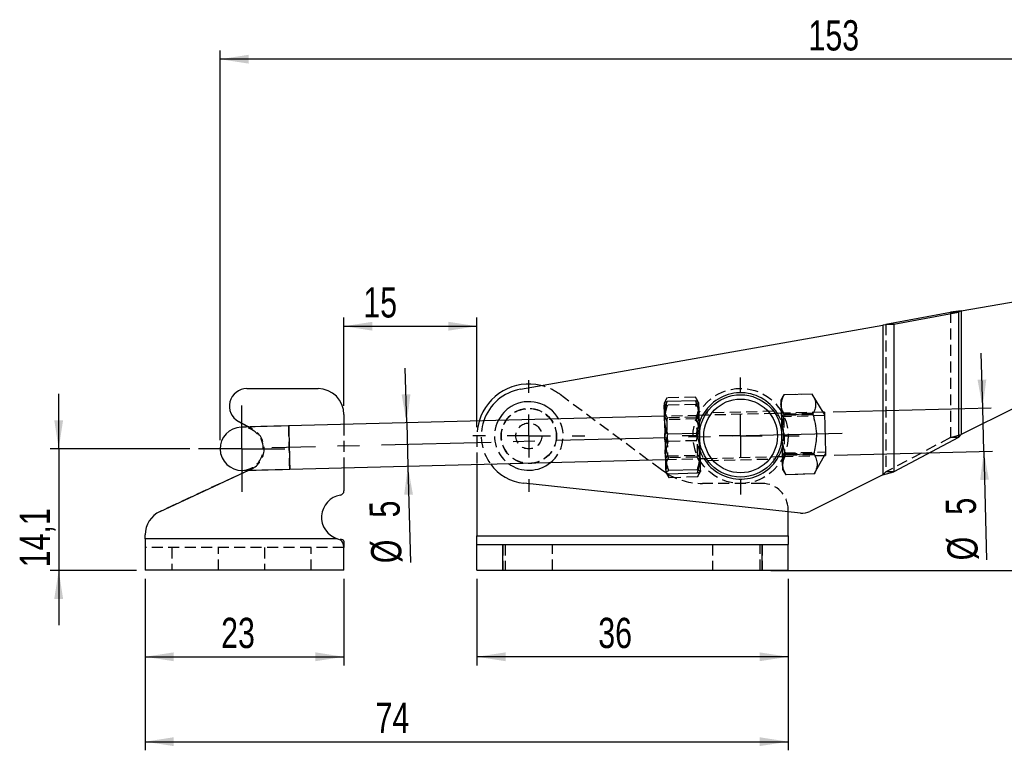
# Model space of a CAD drawing. Extents: x 33 to 403, y 99 to 261.
# Tile 4 of 21: x 41 to 155, y 176 to 261. Entities that reach past the tile are written whole.
import ezdxf

# ---------------------------------------------------------------- set-up
doc = ezdxf.new("R2010")
doc.units = 0
doc.linetypes.add('CENTERX2', pattern=[20.32, 12.7, -2.54, 2.54, -2.54])
doc.linetypes.add('HIDDEN', pattern=[1.905, 1.27, -0.635])
doc.layers.get('0').update_dxf_attribs({"linetype": 'CONTINUOUS'})
doc.styles.add('SLDTEXTSTYLE0', font='TXT', dxfattribs={"width": 0.75})
doc.dimstyles.new('SLDDIMSTYLE0', dxfattribs={"dimtxt": 3.5, "dimasz": 3.302, "dimexe": 0, "dimexo": 0.0625, "dimgap": 0.875, "dimtad": 1, "dimdec": 1, "dimrnd": 1e-09, "dimzin": 12, "dimtxsty": 'SLDTEXTSTYLE0', "dimsah": 1, "dimcen": 0.09, "dimazin": 3, "dimtfac": 1, "dimtdec": 1, "dimtmove": 0, "dimatfit": 3, "dimtolj": 1, "dimtzin": 12})
doc.dimstyles.new('SLDDIMSTYLE1', dxfattribs={"dimtxt": 3.5, "dimasz": 3.302, "dimexe": 0, "dimexo": 0.0625, "dimgap": 0.875, "dimtad": 1, "dimdec": 0, "dimrnd": 1e-09, "dimzin": 12, "dimtxsty": 'SLDTEXTSTYLE0', "dimsah": 1, "dimcen": 0.09, "dimazin": 3, "dimtfac": 1, "dimtofl": 0, "dimtmove": 0, "dimatfit": 3, "dimtolj": 1, "dimtzin": 12})
doc.dimstyles.new('SLDDIMSTYLE2', dxfattribs={"dimtxt": 3.5, "dimasz": 3.302, "dimexe": 0, "dimexo": 0.0625, "dimgap": 0.875, "dimtad": 1, "dimdec": 3, "dimrnd": 1e-09, "dimzin": 12, "dimtxsty": 'SLDTEXTSTYLE0', "dimsah": 1, "dimcen": 0.09, "dimazin": 3, "dimtfac": 1, "dimtdec": 3, "dimtofl": 0, "dimtmove": 0, "dimatfit": 3, "dimtolj": 1, "dimtzin": 12})
doc.dimstyles.new('SLDDIMSTYLE3', dxfattribs={"dimtxt": 3.5, "dimasz": 3.302, "dimexe": 0, "dimexo": 0.0625, "dimgap": 0.875, "dimtad": 1, "dimdec": 3, "dimrnd": 1e-09, "dimzin": 12, "dimtxsty": 'SLDTEXTSTYLE0', "dimsah": 1, "dimcen": 0.09, "dimazin": 3, "dimtfac": 1, "dimtdec": 3, "dimtmove": 0, "dimatfit": 3, "dimtolj": 1, "dimtzin": 12})
doc.dimstyles.new('SLDDIMSTYLE4', dxfattribs={"dimtxt": 3.5, "dimasz": 3.302, "dimexe": 0, "dimexo": 0.0625, "dimgap": 0.875, "dimtad": 1, "dimdec": 0, "dimrnd": 1e-09, "dimzin": 12, "dimtxsty": 'SLDTEXTSTYLE0', "dimsah": 1, "dimcen": 0.09, "dimazin": 3, "dimtfac": 1, "dimtdec": 0, "dimtofl": 0, "dimtmove": 0, "dimatfit": 3, "dimtolj": 1, "dimtzin": 12})

# ---------------------------------------------------------------- blocks, each defined once
blk = doc.blocks.new('_D')
at = {"color": 179, "linetype": 'CONTINUOUS'}
for p, q in [((45.87, 211.09), (45.87, 217.44)), ((61.04, 211.09), (44.87, 211.09)), ((45.87, 211.09), (45.87, 197.02)), ((54.87, 197.02), (44.87, 197.02)), ((45.87, 197.02), (45.87, 190.67))]:
    blk.add_line(p, q, dxfattribs=at)
for points in [[(45.87, 211.09), (46.38, 214.39), (45.36, 214.39)], [(45.87, 197.02), (45.36, 193.72), (46.38, 193.72)]]:
    blk.add_solid(points, dxfattribs=at)
at = {"color": 179, "linetype": 'CONTINUOUS', "insert": (41.36, 197.37, 0.1), "char_height": 3.5, "attachment_point": 1, "rotation": 90, "style": 'SLDTEXTSTYLE0'}
blk.add_mtext('14,1', dxfattribs=at)
blk = doc.blocks.new('_D_1')
at = {"color": 179, "linetype": 'CONTINUOUS'}
for p, q in [((195.55, 234.01), (232.02, 234.01)), ((231.02, 234.01), (231.02, 197.02)), ((128.26, 197.02), (232.02, 197.02))]:
    blk.add_line(p, q, dxfattribs=at)
for points in [[(231.02, 234.01), (230.51, 230.7), (231.53, 230.7)], [(231.02, 197.02), (231.53, 200.32), (230.51, 200.32)]]:
    blk.add_solid(points, dxfattribs=at)
at = {"color": 179, "linetype": 'CONTINUOUS', "insert": (226.51, 209.43, 0.1), "char_height": 3.5, "attachment_point": 1, "rotation": 90, "style": 'SLDTEXTSTYLE0'}
blk.add_mtext('37', dxfattribs=at)
blk = doc.blocks.new('_D_2')
at = {"color": 179, "linetype": 'CONTINUOUS'}
for p, q in [((64.54, 212.09), (64.54, 257.15)), ((217.33, 222.58), (217.33, 257.15)), ((217.33, 256.15), (64.54, 256.15))]:
    blk.add_line(p, q, dxfattribs=at)
for points in [[(64.54, 256.15), (67.84, 255.64), (67.84, 256.66)], [(217.33, 256.15), (214.03, 256.66), (214.03, 255.64)]]:
    blk.add_solid(points, dxfattribs=at)
at = {"color": 179, "linetype": 'CONTINUOUS', "insert": (132.61, 260.66, 0.1), "char_height": 3.5, "attachment_point": 1, "style": 'SLDTEXTSTYLE0'}
blk.add_mtext('153', dxfattribs=at)
blk = doc.blocks.new('_D_3')
at = {"color": 179, "linetype": 'CONTINUOUS'}
for p, q in [((94.26, 196.02), (94.26, 186.02)), ((130.26, 196.02), (130.26, 186.02)), ((130.26, 187.02), (94.26, 187.02))]:
    blk.add_line(p, q, dxfattribs=at)
for points in [[(94.26, 187.02), (97.56, 186.51), (97.56, 187.53)], [(130.26, 187.02), (126.96, 187.53), (126.96, 186.51)]]:
    blk.add_solid(points, dxfattribs=at)
at = {"color": 179, "linetype": 'CONTINUOUS', "insert": (108.29, 191.53, 0.1), "char_height": 3.5, "attachment_point": 1, "style": 'SLDTEXTSTYLE0'}
blk.add_mtext('36', dxfattribs=at)
blk = doc.blocks.new('_D_4')
at = {"color": 179, "linetype": 'CONTINUOUS'}
for p, q in [((55.87, 196.02), (55.87, 186.02)), ((78.87, 196.02), (78.87, 186.02)), ((55.87, 187.02), (78.87, 187.02))]:
    blk.add_line(p, q, dxfattribs=at)
for points in [[(55.87, 187.02), (59.17, 186.51), (59.17, 187.53)], [(78.87, 187.02), (75.57, 187.53), (75.57, 186.51)]]:
    blk.add_solid(points, dxfattribs=at)
at = {"color": 179, "linetype": 'CONTINUOUS', "insert": (64.66, 191.53, 0.1), "char_height": 3.5, "attachment_point": 1, "style": 'SLDTEXTSTYLE0'}
blk.add_mtext('23', dxfattribs=at)
blk = doc.blocks.new('_D_5')
at = {"color": 179, "linetype": 'CONTINUOUS'}
for p, q in [((55.87, 196.02), (55.87, 176.2)), ((130.26, 196.02), (130.26, 176.2)), ((55.87, 177.2), (130.26, 177.2))]:
    blk.add_line(p, q, dxfattribs=at)
for points in [[(55.87, 177.2), (59.17, 176.69), (59.17, 177.71)], [(130.26, 177.2), (126.96, 177.71), (126.96, 176.69)]]:
    blk.add_solid(points, dxfattribs=at)
at = {"color": 179, "linetype": 'CONTINUOUS', "insert": (82.53, 181.71, 0.1), "char_height": 3.5, "attachment_point": 1, "style": 'SLDTEXTSTYLE0'}
blk.add_mtext('74', dxfattribs=at)
blk = doc.blocks.new('_D_6')
at = {"color": 179, "linetype": 'CONTINUOUS'}
for p, q in [((152.76, 215.79), (152.6, 222.13)), ((135.45, 215.34), (153.76, 215.81)), ((152.89, 210.79), (152.76, 215.79)), ((135.58, 210.34), (153.89, 210.81)), ((152.89, 210.79), (153.21, 198.25))]:
    blk.add_line(p, q, dxfattribs=at)
for points in [[(152.76, 215.79), (153.18, 219.1), (152.17, 219.07)], [(152.89, 210.79), (152.47, 207.47), (153.48, 207.5)]]:
    blk.add_solid(points, dxfattribs=at)
at = {"color": 179, "linetype": 'CONTINUOUS', "char_height": 3.5, "attachment_point": 1, "rotation": 91.4707, "style": 'SLDTEXTSTYLE0'}
for s, insert in [('5', (148.51, 203.41, 0.1)), ('%%c', (148.7, 198.13, 0.1))]:
    blk.add_mtext(s, dxfattribs=dict(at, insert=insert))
blk = doc.blocks.new('_D_7')
at = {"color": 179, "linetype": 'CONTINUOUS'}
for p, q in [((78.87, 216.04), (78.87, 226.26)), ((94.26, 213.57), (94.26, 226.26)), ((78.87, 225.26), (94.26, 225.26))]:
    blk.add_line(p, q, dxfattribs=at)
for points in [[(78.87, 225.26), (82.17, 224.75), (82.17, 225.77)], [(94.26, 225.26), (90.96, 225.77), (90.96, 224.75)]]:
    blk.add_solid(points, dxfattribs=at)
at = {"color": 179, "linetype": 'CONTINUOUS', "insert": (81.11, 229.77, 0.1), "char_height": 3.5, "attachment_point": 1, "style": 'SLDTEXTSTYLE0'}
blk.add_mtext('15', dxfattribs=at)
blk = doc.blocks.new('_D_8')
at = {"color": 179, "linetype": 'CONTINUOUS'}
for p, q in [((86.13, 214.08), (85.97, 220.42)), ((86.13, 214.08), (86.26, 209.08)), ((86.26, 209.08), (86.55, 197.92))]:
    blk.add_line(p, q, dxfattribs=at)
for points in [[(86.13, 214.08), (86.56, 217.39), (85.54, 217.36)], [(86.26, 209.08), (85.84, 205.76), (86.85, 205.79)]]:
    blk.add_solid(points, dxfattribs=at)
at = {"color": 179, "linetype": 'CONTINUOUS', "char_height": 3.5, "attachment_point": 1, "rotation": 91.4707, "style": 'SLDTEXTSTYLE0'}
for s, insert in [('5', (81.85, 203.08, 0.1)), ('%%c', (82.04, 197.8, 0.1))]:
    blk.add_mtext(s, dxfattribs=dict(at, insert=insert))
blk = doc.blocks.new('SW_CENTERMARKSYMBOL_0')
at = {"color": 0, "linetype": 'CONTINUOUS'}
for p, q in [((0, 5), (0, 6.7625)), ((0, 0), (0, 2.5)), ((-5, 0), (-6.7625, 0)), ((0, 0), (-2.5, 0)), ((0, 0), (0, -2.5)), ((0, 0), (2.5, 0)), ((5, 0), (6.7625, 0)), ((0, -5), (0, -6.7625))]:
    blk.add_line(p, q, dxfattribs=at)
blk = doc.blocks.new('SW_CENTERMARKSYMBOL_1')
at = {"color": 0, "linetype": 'CONTINUOUS'}
for p, q in [((0, 5), (0, 6.46875)), ((0, 0), (0, 2.5)), ((-5, 0), (-6.46875, 0)), ((0, 0), (-2.5, 0)), ((0, 0), (0, -2.5)), ((0, 0), (2.5, 0)), ((5, 0), (6.46875, 0)), ((0, -5), (0, -6.46875))]:
    blk.add_line(p, q, dxfattribs=at)
blk = doc.blocks.new('SW_CENTERMARKSYMBOL_2')
at = {"color": 0, "linetype": 'CONTINUOUS'}
for p, q in [((0, 2.5), (0, 5)), ((0, 0), (0, 2.5)), ((-2.5, 0), (-5, 0)), ((0, 0), (-2.5, 0)), ((0, 0), (0, -2.5)), ((0, 0), (2.5, 0)), ((2.5, 0), (5, 0)), ((0, -2.5), (0, -5))]:
    blk.add_line(p, q, dxfattribs=at)

msp = doc.modelspace()

# ---------------------------------------------------------------- linework, layer by layer
at = {"color": 7, "linetype": 'CONTINUOUS'}
for p, q in [((150.291, 227.0316), (156.9721, 228.2097)), ((141.5707, 225.5027), (149.0426, 226.9048)), ((142.477, 225.5027), (149.949, 226.9048)), ((150.291, 227.0316), (149.0426, 226.9048)), ((150.291, 227.0316), (149.0426, 226.9048)), ((149.0426, 226.9048), (149.949, 226.9048)), ((150.291, 227.0316), (149.949, 226.9048)), ((149.949, 226.9048), (149.949, 212.3777)), ((150.291, 227.0316), (150.291, 212.7362)), ((99.3037, 217.9835), (141.2286, 225.376)), ((142.477, 225.5027), (141.2286, 225.376)), ((141.2286, 225.376), (141.2286, 208.0547)), ((141.5707, 225.5027), (142.477, 225.5027)), ((142.477, 225.5027), (142.477, 208.4132)), ((67.6406, 218.0375), (75.8729, 218.0375)), ((119.5331, 216.6254), (116.2487, 216.541)), ((129.7583, 217.3157), (129.417, 216.6879)), ((133.0427, 217.4), (129.7583, 217.3157)), ((134.3199, 215.3133), (133.0427, 217.4)), ((134.4539, 215.3167), (134.3199, 215.3133)), ((156.6363, 215.8998), (150.291, 212.7362)), ((67.8447, 213.6066), (66.6771, 214.2399)), ((115.935, 214.8413), (72.4743, 213.7255)), ((78.8729, 215.0375), (78.8729, 213.8898)), ((120.6424, 214.9622), (119.9337, 214.944)), ((129.4555, 215.1884), (128.7468, 215.1702)), ((133.1019, 215.0914), (129.8176, 215.007)), ((119.63, 212.85), (116.3456, 212.7657)), ((149.949, 212.3777), (142.477, 208.4132)), ((149.949, 212.3777), (150.291, 212.7362)), ((72.6026, 208.7271), (116.0633, 209.8429)), ((120.062, 209.9456), (120.7707, 209.9638)), ((128.8751, 210.1719), (129.5838, 210.1901)), ((133.2205, 210.4741), (129.9361, 210.3898)), ((133.2798, 208.1655), (134.4483, 210.315)), ((134.4483, 210.315), (134.5822, 210.3184)), ((57.6092, 203.8382), (67.8742, 208.6058)), ((78.8729, 208.8881), (78.8729, 206.2155)), ((94.2588, 209.2831), (94.2588, 201.0229)), ((119.7376, 208.6603), (116.4532, 208.576)), ((129.6223, 208.6906), (129.9954, 208.0811)), ((119.7482, 208.2459), (116.4639, 208.1615)), ((133.2798, 208.1655), (129.9954, 208.0811)), ((141.2286, 208.0547), (132.7841, 203.8444)), ((141.2286, 208.0547), (142.477, 208.4132)), ((131.6772, 203.6458), (99.6689, 207.0987)), ((130.2588, 201.0229), (130.2588, 203.7988)), ((55.8729, 200.6729), (55.8729, 201.1174)), ((55.8729, 200.6729), (55.8729, 197.0229)), ((78.1025, 200.6729), (55.8729, 200.6729)), ((78.4535, 200.5264), (78.1025, 200.6729)), ((78.4535, 200.6327), (78.4535, 200.5264)), ((94.2588, 200.0229), (94.2588, 201.0229)), ((94.2588, 201.0229), (130.2588, 201.0229)), ((130.2588, 201.0229), (130.2588, 200.0229)), ((78.8729, 200.3968), (78.8729, 199.6653)), ((78.8729, 197.0229), (78.8729, 199.6653)), ((94.2588, 197.0229), (94.2588, 200.0229)), ((94.2588, 200.0229), (97.2588, 200.0229)), ((97.2588, 197.0229), (97.2588, 200.0229)), ((97.2588, 200.0229), (127.2588, 200.0229)), ((127.2588, 197.0229), (127.2588, 200.0229)), ((127.2588, 200.0229), (130.2588, 200.0229)), ((130.2588, 197.0229), (130.2588, 200.0229)), ((78.8729, 197.0229), (55.8729, 197.0229)), ((94.2588, 197.0229), (97.2588, 197.0229)), ((97.2588, 197.0229), (127.2588, 197.0229)), ((127.2588, 197.0229), (130.2588, 197.0229))]:
    msp.add_line(p, q, dxfattribs=at)
at = {"color": 7, "linetype": 'HIDDEN'}
for p, q in [((149.0426, 226.9048), (149.0426, 212.3777)), ((149.949, 226.9048), (149.949, 212.3777)), ((150.291, 227.0316), (150.291, 212.7362)), ((141.2286, 225.376), (141.2286, 208.0547)), ((141.5707, 225.5027), (141.5707, 208.4132)), ((142.477, 225.5027), (142.477, 208.4132)), ((115.5956, 208.6457), (103.8374, 217.383)), ((116.2377, 216.9686), (115.8965, 216.3408)), ((119.5221, 217.0529), (116.2377, 216.9686)), ((119.8952, 216.4435), (119.5221, 217.0529)), ((133.0427, 217.3989), (129.7583, 217.3146)), ((119.5437, 216.2109), (116.2594, 216.1266)), ((128.5836, 215.4161), (120.8011, 215.2163)), ((134.3199, 215.3133), (129.4555, 215.1884)), ((134.4598, 215.0848), (134.3199, 215.3133)), ((66.6771, 214.2399), (68.2799, 213.3706)), ((119.9337, 214.944), (115.935, 214.8413)), ((116.2051, 214.4481), (115.9357, 214.8126)), ((119.684, 214.5374), (116.2051, 214.4481)), ((119.5814, 214.7443), (116.297, 214.6599)), ((119.9344, 214.9152), (119.684, 214.5374)), ((128.7468, 215.1702), (120.6424, 214.9622)), ((129.7257, 214.7952), (129.4563, 215.1597)), ((134.4641, 214.9169), (129.7257, 214.7952)), ((133.0997, 215.1783), (129.8153, 215.0939)), ((133.1042, 215.0034), (129.8198, 214.9191)), ((68.2799, 213.3706), (67.8447, 213.6066)), ((78.8729, 213.8898), (78.8729, 208.8881)), ((94.2588, 212.567), (94.2588, 209.2831)), ((119.6513, 212.0212), (116.3669, 211.9369)), ((149.0426, 212.3777), (141.5707, 208.4132)), ((149.0426, 212.3777), (150.291, 212.7362)), ((149.0426, 212.3777), (150.291, 212.7362)), ((149.949, 212.3777), (149.0426, 212.3777)), ((116.0626, 209.8717), (116.3129, 210.2495)), ((116.0633, 209.8429), (120.062, 209.9456)), ((116.3129, 210.2495), (119.7918, 210.3388)), ((119.6999, 210.127), (116.4156, 210.0426)), ((119.7918, 210.3388), (120.0612, 209.9743)), ((120.7707, 209.9638), (128.8751, 210.1719)), ((120.9384, 209.718), (128.7185, 209.9178)), ((129.5831, 210.2188), (129.8335, 210.5966)), ((129.5838, 210.1901), (134.4483, 210.315)), ((129.8335, 210.5966), (134.5719, 210.7183)), ((129.9254, 210.3622), (129.9383, 210.3029)), ((133.2182, 210.5621), (129.9338, 210.4778)), ((133.2227, 210.3872), (129.9383, 210.3029)), ((134.4483, 210.315), (134.5762, 210.5504)), ((68.1355, 208.7271), (57.6092, 203.8382)), ((67.8742, 208.6058), (68.1355, 208.7271)), ((119.7592, 207.8183), (120.1005, 208.4461)), ((120.1001, 208.4622), (120.1005, 208.4461)), ((116.1014, 208.3596), (116.1018, 208.3434)), ((116.1018, 208.3434), (116.4748, 207.734)), ((119.7592, 207.8183), (116.4748, 207.734)), ((133.2797, 208.1666), (129.9953, 208.0822)), ((141.2286, 208.0547), (141.5707, 208.4132)), ((142.477, 208.4132), (141.5707, 208.4132)), ((127.2588, 207.067), (120.3671, 207.067)), ((130.2588, 203.7988), (130.2588, 204.067)), ((78.1025, 200.6729), (55.8729, 200.6729)), ((94.2588, 201.0229), (130.2588, 201.0229)), ((78.8729, 199.6729), (55.8729, 199.6729)), ((58.9729, 199.6729), (58.9729, 197.0229)), ((64.3729, 197.0229), (64.3729, 199.6729)), ((69.6729, 199.6729), (69.6729, 197.0229)), ((75.0729, 197.0229), (75.0729, 199.6729)), ((78.8729, 199.6653), (78.8729, 199.6729)), ((97.2588, 200.0229), (97.2588, 197.0229)), ((97.5088, 200.0229), (97.5088, 197.0229)), ((103.0088, 197.0229), (103.0088, 200.0229)), ((121.5088, 200.0229), (121.5088, 197.0229)), ((127.0088, 197.0229), (127.0088, 200.0229)), ((127.2588, 200.0229), (127.2588, 197.0229))]:
    msp.add_line(p, q, dxfattribs=at)
at = {"color": 179, "linetype": 'CENTERX2'}
msp.add_line((136.5174, 212.8689), (70.5391, 211.175), dxfattribs=at)
at = {"color": 7, "linetype": 'CONTINUOUS', "flags": 128}
for points in [[(119.8956, 216.4273), (119.8952, 216.4401), (119.8967, 216.3845), (119.8998, 216.2615), (119.9047, 216.0732), (119.9111, 215.8228), (119.919, 215.5146), (119.9283, 215.1539), (119.9387, 214.7469)], [(129.417, 216.6879), (129.4179, 216.6537), (129.4205, 216.5517), (129.4248, 216.3835), (129.4308, 216.1522)], [(115.8969, 216.3247), (115.8966, 216.3374), (115.898, 216.2819), (115.9011, 216.1589), (115.906, 215.9706), (115.9124, 215.7202), (115.9203, 215.412), (115.9296, 215.0513), (115.94, 214.6442)], [(129.4308, 216.1522), (129.4382, 215.8616), (129.4471, 215.5167), (129.4572, 215.1235), (129.4684, 214.6886), (129.4804, 214.2195), (129.4931, 213.7242), (129.5063, 213.2112), (129.5197, 212.6892)], [(134.4539, 215.3167), (134.4542, 215.3021), (134.4572, 215.1859), (134.4631, 214.959), (134.4715, 214.632), (134.482, 214.2201), (134.4943, 213.7426), (134.5077, 213.2219), (134.5215, 212.6823), (134.5352, 212.149), (134.5481, 211.6469), (134.5596, 211.1996), (134.5691, 210.828), (134.5763, 210.5494), (134.5807, 210.3768), (134.5822, 210.3184)], [(115.94, 214.6442), (115.9515, 214.1978), (115.9638, 213.7196), (115.9767, 213.2178), (115.9899, 212.701), (116.0033, 212.1781), (116.0167, 211.658), (116.0298, 211.1496), (116.0423, 210.6617)], [(119.9387, 214.7469), (119.9502, 214.3004), (119.9625, 213.8222), (119.9753, 213.3204), (119.9886, 212.8037), (120.002, 212.2808), (120.0154, 211.7607), (120.0284, 211.2523), (120.041, 210.7643)], [(72.4743, 213.7255), (71.6142, 213.7034), (70.7753, 213.6819), (69.9782, 213.6614), (69.2425, 213.6425), (68.5865, 213.6257), (68.0262, 213.6113), (67.5754, 213.5997), (67.2452, 213.5913), (67.0438, 213.5861), (66.9761, 213.5843)], [(129.5197, 212.6892), (129.5331, 212.1673), (129.5463, 211.6543), (129.559, 211.159), (129.571, 210.6899), (129.5822, 210.255), (129.5923, 209.8617), (129.6011, 209.5169), (129.6086, 209.2263)], [(120.041, 210.7643), (120.0528, 210.3051), (120.0636, 209.8825), (120.0733, 209.5037), (120.0818, 209.1752), (120.0888, 208.9027), (120.0942, 208.6908), (120.098, 208.5432), (120.1001, 208.4622)], [(116.0423, 210.6617), (116.0541, 210.2024), (116.0649, 209.7798), (116.0746, 209.401), (116.0831, 209.0726), (116.0901, 208.8001), (116.0955, 208.5882), (116.0993, 208.4405), (116.1014, 208.3596)], [(67.1044, 208.586), (67.1721, 208.5877), (67.3735, 208.5929), (67.7037, 208.6014), (68.1545, 208.6129), (68.7148, 208.6273), (69.3709, 208.6442), (70.1065, 208.6631), (70.9036, 208.6835), (71.7425, 208.7051), (72.6026, 208.7271)], [(129.6086, 209.2263), (129.6145, 208.9949), (129.6188, 208.8268), (129.6215, 208.7248), (129.6223, 208.6906)]]:
    msp.add_lwpolyline(points, dxfattribs=at)
at = {"color": 7, "linetype": 'HIDDEN', "flags": 128}
for points in [[(94.5118, 214.2913), (94.3237, 213.4478), (94.2588, 212.567)], [(116.2051, 214.4481), (116.2061, 214.4095), (116.2101, 214.2537), (116.217, 213.9872), (116.2262, 213.6255), (116.2374, 213.1896), (116.2499, 212.7048), (116.2629, 212.1994), (116.2756, 211.7026), (116.2874, 211.2434), (116.2975, 210.8484), (116.3054, 210.5406), (116.3106, 210.3379), (116.3128, 210.2521), (116.3129, 210.2495)], [(119.689, 214.343), (119.685, 214.4988), (119.684, 214.5374)], [(119.7918, 210.3388), (119.7918, 210.3414), (119.7896, 210.4272), (119.7844, 210.6299), (119.7765, 210.9377), (119.7663, 211.3327), (119.7545, 211.7919), (119.7418, 212.2887), (119.7288, 212.7942), (119.7164, 213.2789), (119.7052, 213.7148), (119.6959, 214.0765), (119.689, 214.343)], [(119.9214, 213.8318), (120.1212, 214.4361), (120.3659, 214.9551)], [(129.7257, 214.7952), (129.7272, 214.7342), (129.7318, 214.5548), (129.7392, 214.2673), (129.7489, 213.8885), (129.7604, 213.4403), (129.7731, 212.949), (129.7861, 212.4429), (129.7987, 211.9515), (129.8102, 211.5034), (129.8199, 211.1246), (129.8273, 210.8371), (129.8319, 210.6576), (129.8335, 210.5966)], [(72.6026, 208.7271), (72.6011, 208.7856), (72.5967, 208.9581), (72.5895, 209.2367), (72.58, 209.6084), (72.5685, 210.0557), (72.5556, 210.5577), (72.5419, 211.091), (72.5281, 211.6306), (72.5147, 212.1514), (72.5024, 212.6288), (72.4919, 213.0407), (72.4835, 213.3678), (72.4777, 213.5947), (72.4747, 213.7109), (72.4747, 213.7109), (72.4777, 213.5947), (72.4835, 213.3678), (72.4919, 213.0407), (72.5024, 212.6288), (72.5147, 212.1514), (72.5281, 211.6306), (72.5419, 211.091), (72.5556, 210.5577), (72.5685, 210.0557), (72.58, 209.6084), (72.5895, 209.2367), (72.5967, 208.9581), (72.6011, 208.7856), (72.6026, 208.7271)], [(119.7652, 212.3137), (119.7734, 212.9498), (119.7793, 213.02)], [(116.1671, 208.2582), (116.1232, 208.2855), (115.5956, 208.6457)]]:
    msp.add_lwpolyline(points, dxfattribs=at)
at = {"color": 8, "linetype": 'CONTINUOUS', "flags": 128}
msp.add_lwpolyline([(72.4743, 213.7255), (72.4747, 213.7109), (72.4777, 213.5947), (72.4835, 213.3678), (72.4919, 213.0407), (72.5024, 212.6288), (72.5147, 212.1514), (72.5281, 211.6306), (72.5419, 211.091), (72.5556, 210.5577), (72.5685, 210.0557), (72.58, 209.6084), (72.5895, 209.2367), (72.5967, 208.9581), (72.6011, 208.7856), (72.6026, 208.7271)], dxfattribs=at)
at = {"color": 7, "linetype": 'HIDDEN'}
for centre, radius in [((124.7588, 212.567), 5.5), ((100.2588, 212.567), 3.2), ((100.2588, 212.567), 3.175), ((100.2588, 212.567), 1.5)]:
    msp.add_circle(centre, radius, dxfattribs=at)
at = {"color": 7, "linetype": 'CONTINUOUS'}
for radius in [4.7625, 4.2625]:
    msp.add_circle((124.7588, 212.567), radius, dxfattribs=at)
for centre, radius, start, end in [((67.6406, 216.0165), 2.021, 90, 241.52583), ((75.8729, 215.0375), 3, 0, 90), ((100.2588, 212.567), 6, 76.443536, 163.298875), ((100.2588, 212.567), 5.5, 100.000001, 161.580465), ((124.7588, 212.567), 5, 31.470668, 151.470668), ((100.2588, 212.567), 3.9688, 29.601354, 120.866566), ((100.2588, 212.567), 3.9688, 120.866566, 153.339981), ((67.0403, 211.0852), 2.5, 91.470668, 271.470668), ((124.7588, 212.567), 5, 211.470668, 331.470668), ((100.2588, 212.567), 5.5, 216.142283, 263.842948), ((100.2588, 212.567), 3.9688, 233.503019, 309.438316), ((78.3729, 206.2155), 0.5, 279.281799, 0), ((78.8729, 203.1561), 2.6, 99.281799, 252.764996), ((58.8729, 201.1174), 3, 114.912156, 180), ((131.8917, 205.6343), 2, 263.842948, 296.5)]:
    msp.add_arc(centre, radius, start, end, dxfattribs=at)
at = {"color": 7, "linetype": 'HIDDEN'}
for centre, radius, start, end in [((100.2588, 212.567), 6, 53.384809, 76.443536), ((100.2588, 212.567), 5.5, 161.580465, 216.142283), ((100.2588, 212.567), 3.9688, 153.339981, 233.503019), ((100.2588, 212.567), 3.9688, 309.438316, 29.601354), ((124.7588, 212.567), 5, 0, 31.470668), ((67.0403, 211.0852), 2.5, 271.470668, 91.470668), ((67.0403, 211.0852), 2.6, 294.912156, 61.52583), ((124.7588, 212.567), 5, 331.470668, 0), ((124.7588, 212.567), 5, 195.390188, 211.470668), ((120.3671, 215.067), 8, 238.798048, 270), ((127.2588, 204.067), 3, 0, 90)]:
    msp.add_arc(centre, radius, start, end, dxfattribs=at)
at = {"color": 7, "linetype": 'CONTINUOUS'}
for points, knots in [([(116.2487, 216.541), (116.1498, 216.5048), (115.95, 216.4317), (115.9147, 216.3606), (115.8969, 216.3247)], [0, 0, 0, 0, 0.4954578, 1, 1, 1, 1]), ([(115.94, 214.6442), (115.9393, 214.6889), (115.9338, 215.0278), (115.9954, 215.6687), (116.1638, 216.2485), (116.2487, 216.541)], [0, 0, 0, 0, 0.07004746, 0.53076239, 1, 1, 1, 1]), ([(119.5331, 216.6254), (119.6408, 216.3214), (119.8582, 215.7078), (119.9117, 215.0691), (119.9387, 214.7469)], [0, 0, 0, 0, 0.49545808, 1, 1, 1, 1]), ([(119.8956, 216.4273), (119.895, 216.4322), (119.8908, 216.4693), (119.811, 216.5375), (119.6263, 216.5959), (119.5331, 216.6254)], [0, 0, 0, 0, 0.07004739, 0.53076242, 1, 1, 1, 1]), ([(129.4308, 216.1522), (129.4305, 216.1796), (129.4284, 216.3868), (129.4964, 216.7795), (129.6704, 217.1359), (129.7583, 217.3157)], [0, 0, 0, 0, 0.07004738, 0.53076229, 1, 1, 1, 1]), ([(133.0427, 217.4), (133.151, 217.2023), (133.3699, 216.8026), (133.4616, 216.2043), (133.3644, 215.6277), (133.19, 215.2712), (133.1019, 215.0914)], [0, 0, 0, 0, 0.26459507, 0.53492753, 0.76533261, 1, 1, 1, 1]), ([(129.8176, 215.007), (129.7129, 215.192), (129.5017, 215.5652), (129.4546, 215.9553), (129.4308, 216.1522)], [0, 0, 0, 0, 0.49545783, 1, 1, 1, 1]), ([(116.3456, 212.7657), (116.238, 213.0697), (116.0206, 213.6833), (115.967, 214.322), (115.94, 214.6442)], [0, 0, 0, 0, 0.49545782, 1, 1, 1, 1]), ([(119.9387, 214.7469), (119.9394, 214.7021), (119.9449, 214.3632), (119.8833, 213.7224), (119.715, 213.1426), (119.63, 212.85)], [0, 0, 0, 0, 0.07004756, 0.53076262, 1, 1, 1, 1]), ([(129.5197, 212.6892), (129.5238, 212.9923), (129.532, 213.6029), (129.6622, 214.3763), (129.7766, 214.8408), (129.8176, 215.007)], [0, 0, 0, 0, 0.387515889, 0.780776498, 1, 1, 1, 1]), ([(133.1019, 215.0914), (133.1516, 214.9274), (133.3151, 214.3872), (133.5033, 213.4356), (133.5592, 212.0363), (133.347, 211.0576), (133.2205, 210.4741)], [0, 0, 0, 0, 0.10969118, 0.36147997, 0.61934047, 1, 1, 1, 1]), ([(116.0423, 210.6617), (116.0471, 210.9367), (116.0568, 211.4909), (116.1888, 212.1929), (116.3043, 212.6147), (116.3456, 212.7657)], [0, 0, 0, 0, 0.38751586, 0.78077636, 1, 1, 1, 1]), ([(119.63, 212.85), (119.6791, 212.7014), (119.8149, 212.2897), (119.9832, 211.5955), (120.0216, 211.0426), (120.041, 210.7643)], [0, 0, 0, 0, 0.21922417, 0.60707348, 1, 1, 1, 1]), ([(129.9361, 210.3898), (129.7762, 210.9658), (129.5662, 211.7222), (129.5286, 212.503), (129.5197, 212.6892)], [0, 0, 0, 0, 0.761448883, 1, 1, 1, 1]), ([(120.041, 210.7643), (120.0411, 210.5951), (120.0418, 209.8858), (119.8691, 209.19), (119.7376, 208.6603)], [0, 0, 0, 0, 0.23855115, 1, 1, 1, 1]), ([(116.4532, 208.576), (116.2947, 209.0983), (116.0865, 209.7842), (116.0508, 210.4927), (116.0423, 210.6617)], [0, 0, 0, 0, 0.76144879, 1, 1, 1, 1]), ([(129.6086, 209.2263), (129.6083, 209.2536), (129.6062, 209.4609), (129.6742, 209.8536), (129.8483, 210.21), (129.9361, 210.3898)], [0, 0, 0, 0, 0.07004784, 0.53076237, 1, 1, 1, 1]), ([(133.2205, 210.4741), (133.3288, 210.2764), (133.5477, 209.8766), (133.6394, 209.2784), (133.5422, 208.7018), (133.3678, 208.3453), (133.2798, 208.1655)], [0, 0, 0, 0, 0.26459504, 0.53492757, 0.76533257, 1, 1, 1, 1]), ([(116.1014, 208.3596), (116.1017, 208.3645), (116.104, 208.4018), (116.1801, 208.4739), (116.3616, 208.5417), (116.4532, 208.576)], [0, 0, 0, 0, 0.07004736, 0.53076261, 1, 1, 1, 1]), ([(119.7376, 208.6603), (119.8383, 208.6292), (120.0415, 208.5664), (120.0804, 208.4972), (120.1001, 208.4622)], [0, 0, 0, 0, 0.49545799, 1, 1, 1, 1]), ([(120.1001, 208.4622), (120.0998, 208.4573), (120.0975, 208.42), (120.0213, 208.3479), (119.8398, 208.2801), (119.7482, 208.2459)], [0, 0, 0, 0, 0.07004737, 0.53076224, 1, 1, 1, 1]), ([(129.9954, 208.0811), (129.8907, 208.266), (129.6795, 208.6392), (129.6324, 209.0294), (129.6086, 209.2263)], [0, 0, 0, 0, 0.49545809, 1, 1, 1, 1]), ([(116.4639, 208.1615), (116.3632, 208.1926), (116.1599, 208.2554), (116.121, 208.3246), (116.1014, 208.3596)], [0, 0, 0, 0, 0.49545799, 1, 1, 1, 1]), ([(78.8729, 200.3968), (78.8681, 200.4105), (78.8583, 200.4383), (78.8189, 200.4912), (78.6925, 200.5829), (78.5553, 200.6115), (78.4535, 200.6327)], [0, 0, 0, 0, 0.08814511, 0.18026193, 0.39265493, 1, 1, 1, 1]), ([(78.8729, 199.6653), (78.8624, 199.7597), (78.8426, 199.9367), (78.7575, 200.1818), (78.6323, 200.3868), (78.5123, 200.4805), (78.4535, 200.5264)], [0, 0, 0, 0, 0.29231518, 0.54801371, 0.77871279, 1, 1, 1, 1])]:
    msp.add_open_spline(points, degree=3, knots=knots, dxfattribs=at)
at = {"color": 7, "linetype": 'HIDDEN'}
for points, knots in [([(115.9102, 215.8051), (115.91, 215.8324), (115.9079, 216.0397), (115.9758, 216.4324), (116.1499, 216.7888), (116.2377, 216.9686)], [0, 0, 0, 0, 0.07004735, 0.53076239, 1, 1, 1, 1]), ([(119.5221, 217.0529), (119.6268, 216.868), (119.838, 216.4948), (119.8851, 216.1046), (119.9089, 215.9077)], [0, 0, 0, 0, 0.4954579, 1, 1, 1, 1]), ([(119.5437, 216.2109), (119.6427, 216.2472), (119.8424, 216.3202), (119.8778, 216.3914), (119.8956, 216.4273)], [0, 0, 0, 0, 0.4954576, 1, 1, 1, 1]), ([(129.4297, 216.1951), (129.4294, 216.2214), (129.4276, 216.4208), (129.4908, 216.7797), (129.6549, 217.1041), (129.733, 217.2586)], [0, 0, 0, 0, 0.07376195, 0.55890929, 1, 1, 1, 1]), ([(129.7583, 217.3146), (129.6635, 217.1175), (129.4721, 216.7197), (129.4454, 216.3129), (129.4319, 216.1077)], [0, 0, 0, 0, 0.49545799, 1, 1, 1, 1]), ([(115.8969, 216.3247), (115.8974, 216.3198), (115.9016, 216.2827), (115.9814, 216.2145), (116.1661, 216.1561), (116.2594, 216.1266)], [0, 0, 0, 0, 0.07004776, 0.53076261, 1, 1, 1, 1]), ([(116.297, 214.6599), (116.1924, 214.8448), (115.9812, 215.218), (115.934, 215.6082), (115.9102, 215.8051)], [0, 0, 0, 0, 0.49545782, 1, 1, 1, 1]), ([(116.2594, 216.1266), (116.218, 215.9756), (116.1035, 215.5576), (115.971, 214.8556), (115.961, 214.3015), (115.956, 214.0226)], [0, 0, 0, 0, 0.21922419, 0.6070736, 1, 1, 1, 1]), ([(119.9547, 214.1252), (119.9358, 214.3997), (119.8977, 214.9526), (119.7298, 215.647), (119.5928, 216.0623), (119.5437, 216.2109)], [0, 0, 0, 0, 0.38751578, 0.78077634, 1, 1, 1, 1]), ([(119.9089, 215.9077), (119.9092, 215.8804), (119.9113, 215.6731), (119.8433, 215.2804), (119.6692, 214.9241), (119.5814, 214.7443)], [0, 0, 0, 0, 0.07004738, 0.53076256, 1, 1, 1, 1]), ([(129.8153, 215.0939), (129.7109, 215.2717), (129.5001, 215.6305), (129.4533, 216.0057), (129.4297, 216.1951)], [0, 0, 0, 0, 0.49545777, 1, 1, 1, 1]), ([(129.4319, 216.1077), (129.4331, 216.0793), (129.4418, 215.8644), (129.5302, 215.461), (129.7227, 215.1008), (129.8198, 214.9191)], [0, 0, 0, 0, 0.07004744, 0.53076227, 1, 1, 1, 1]), ([(115.9991, 212.3421), (116.0032, 212.6452), (116.0114, 213.2558), (116.1417, 214.0291), (116.2561, 214.4937), (116.297, 214.6599)], [0, 0, 0, 0, 0.387515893, 0.780776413, 1, 1, 1, 1]), ([(119.5814, 214.7443), (119.6308, 214.5803), (119.7677, 214.1263), (119.9379, 213.3609), (119.9778, 212.7515), (119.9978, 212.4448)], [0, 0, 0, 0, 0.21922425, 0.60707349, 1, 1, 1, 1]), ([(129.5174, 212.7767), (129.5215, 213.0797), (129.5297, 213.6902), (129.66, 214.4633), (129.7744, 214.9277), (129.8153, 215.0939)], [0, 0, 0, 0, 0.38751585, 0.78077629, 1, 1, 1, 1]), ([(129.7157, 214.4798), (129.7109, 214.4596), (129.6358, 214.1448), (129.5366, 213.5191), (129.5268, 212.9089), (129.5219, 212.6018)], [0, 0, 0, 0, 0.03289878, 0.51330504, 1, 1, 1, 1]), ([(115.956, 214.0226), (115.9645, 213.8536), (116.0002, 213.1451), (116.2084, 212.4592), (116.3669, 211.9369)], [0, 0, 0, 0, 0.23855121, 1, 1, 1, 1]), ([(119.6513, 212.0212), (119.7828, 212.5509), (119.9555, 213.2467), (119.9548, 213.956), (119.9547, 214.1252)], [0, 0, 0, 0, 0.76144867, 1, 1, 1, 1]), ([(116.4156, 210.0426), (116.2557, 210.6186), (116.0457, 211.3751), (116.0081, 212.1559), (115.9991, 212.3421)], [0, 0, 0, 0, 0.76144887, 1, 1, 1, 1]), ([(116.3669, 211.9369), (116.275, 211.6277), (116.0894, 211.0038), (116.0687, 210.3632), (116.0582, 210.04)], [0, 0, 0, 0, 0.49545781, 1, 1, 1, 1]), ([(120.0569, 210.1427), (120.0553, 210.1874), (120.0434, 210.5261), (119.949, 211.163), (119.7512, 211.7334), (119.6513, 212.0212)], [0, 0, 0, 0, 0.0700475, 0.53076248, 1, 1, 1, 1]), ([(119.9978, 212.4448), (119.9984, 212.2583), (120.001, 211.4766), (119.8301, 210.7104), (119.6999, 210.127)], [0, 0, 0, 0, 0.23855106, 1, 1, 1, 1]), ([(129.9338, 210.4778), (129.7739, 211.0536), (129.5639, 211.8099), (129.5264, 212.5905), (129.5174, 212.7767)], [0, 0, 0, 0, 0.76144881, 1, 1, 1, 1]), ([(116.0582, 210.04), (116.0598, 209.9953), (116.0717, 209.6566), (116.1661, 209.0197), (116.364, 208.4493), (116.4639, 208.1615)], [0, 0, 0, 0, 0.07004718, 0.53076241, 1, 1, 1, 1]), ([(116.088, 208.8792), (116.0878, 208.9065), (116.0857, 209.1138), (116.1536, 209.5065), (116.3277, 209.8628), (116.4156, 210.0426)], [0, 0, 0, 0, 0.07004733, 0.53076242, 1, 1, 1, 1]), ([(119.6999, 210.127), (119.8046, 209.9421), (120.0158, 209.5689), (120.0629, 209.1787), (120.0867, 208.9818)], [0, 0, 0, 0, 0.49545771, 1, 1, 1, 1]), ([(119.7482, 208.2459), (119.8402, 208.555), (120.0258, 209.1789), (120.0465, 209.8195), (120.0569, 210.1427)], [0, 0, 0, 0, 0.49545796, 1, 1, 1, 1]), ([(129.6074, 209.2708), (129.6071, 209.2992), (129.6049, 209.5143), (129.6724, 209.9217), (129.8462, 210.2913), (129.9338, 210.4778)], [0, 0, 0, 0, 0.070047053, 0.530762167, 1, 1, 1, 1]), ([(129.9383, 210.3029), (129.8431, 210.12), (129.651, 209.7509), (129.6235, 209.3737), (129.6097, 209.1834)], [0, 0, 0, 0, 0.49545819, 1, 1, 1, 1]), ([(116.4748, 207.734), (116.3702, 207.9189), (116.159, 208.2921), (116.1118, 208.6823), (116.088, 208.8792)], [0, 0, 0, 0, 0.49545798, 1, 1, 1, 1]), ([(120.0867, 208.9818), (120.087, 208.9545), (120.0891, 208.7472), (120.0211, 208.3545), (119.8471, 207.9981), (119.7592, 207.8183)], [0, 0, 0, 0, 0.07004749, 0.53076233, 1, 1, 1, 1]), ([(129.9953, 208.0822), (129.8905, 208.2742), (129.679, 208.6616), (129.6314, 209.0665), (129.6074, 209.2708)], [0, 0, 0, 0, 0.49545768, 1, 1, 1, 1]), ([(129.6097, 209.1834), (129.6108, 209.1571), (129.6193, 208.9579), (129.6891, 208.6378), (129.8484, 208.3561), (129.9141, 208.2398)], [0, 0, 0, 0, 0.08196337, 0.62105028, 1, 1, 1, 1])]:
    msp.add_open_spline(points, degree=3, knots=knots, dxfattribs=at)

# ---------------------------------------------------------------- block references
at = {"color": 179, "linetype": 'CONTINUOUS'}
for name, p in [('SW_CENTERMARKSYMBOL_1', (100.2588, 212.567)), ('SW_CENTERMARKSYMBOL_0', (124.7588, 212.567)), ('SW_CENTERMARKSYMBOL_2', (67.0403, 211.0852))]:
    msp.add_blockref(name, p, dxfattribs=at)

# ---------------------------------------------------------------- dimensions: what is measured, and where the dimension line sits
for base, p1, p2, dimstyle, picture, middle in [((64.5403, 256.1473), (217.3314, 221.582), (64.5403, 211.0852), 'SLDDIMSTYLE1', '_D_2', (137.9152, 256.1473)), ((78.8729, 187.0229), (55.8729, 197.0229), (78.8729, 197.0229), 'SLDDIMSTYLE2', '_D_4', (68.6716, 187.0229)), ((130.2588, 177.201), (55.8729, 197.0229), (130.2588, 197.0229), 'SLDDIMSTYLE1', '_D_5', (86.5365, 177.201))]:
    dim = msp.add_linear_dim(base=base, p1=p1, p2=p2, dimstyle=dimstyle, dxfattribs=at)
    dim.commit()
    dim.dimension.update_dxf_attribs({"geometry": picture, "text_midpoint": middle, "dimtype": 160})
for base, p1, p2, angle, dimstyle, picture, middle in [((231.018, 197.0229), (194.5488, 234.0056), (127.2588, 197.0229), 90, 'SLDDIMSTYLE1', '_D_1', (231.018, 213.4369)), ((94.2588, 225.2606), (78.8729, 215.0375), (94.2588, 212.567), 0, 'SLDDIMSTYLE4', '_D_7', (85.1201, 225.2606)), ((45.8701, 197.0229), (62.0403, 211.0852), (55.8729, 197.0229), 90, 'SLDDIMSTYLE0', '_D', (45.8701, 203.3217)), ((94.2588, 187.0229), (130.2588, 197.0229), (94.2588, 197.0229), 0, 'SLDDIMSTYLE2', '_D_3', (112.2997, 187.0229))]:
    dim = msp.add_linear_dim(base=base, p1=p1, p2=p2, angle=angle, dimstyle=dimstyle, dxfattribs=at)
    dim.commit()
    dim.dimension.update_dxf_attribs({"geometry": picture, "text_midpoint": middle, "dimtype": 160})
for base, p1, p2, picture, middle in [((152.7618, 215.7868), (134.5822, 210.3184), (134.4539, 215.3167), '_D_6', (153.0747, 203.601)), ((86.2612, 209.0778), (72.4743, 213.7255), (72.6026, 208.7271), '_D_8', (86.4103, 203.2706))]:
    dim = msp.add_linear_dim(base=base, p1=p1, p2=p2, angle=271.470668, text='%%c<>', dimstyle='SLDDIMSTYLE3', dxfattribs=at)
    dim.commit()
    dim.dimension.update_dxf_attribs({"geometry": picture, "text_midpoint": middle, "dimtype": 160})

doc.saveas('drawing.dxf')
